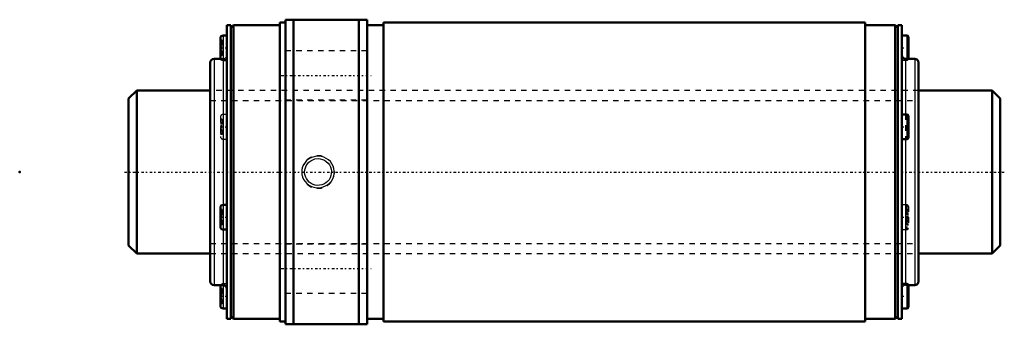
# Model space of a CAD drawing. Header units: millimetres. Extents: x -20 to 161, y -28 to 28.
import ezdxf

# ---------------------------------------------------------------- set-up
doc = ezdxf.new("R2010")
doc.units = ezdxf.units.MM
doc.linetypes.add('Center', pattern=[1.5, 0.45, -0.5, 0.05, -0.5])
doc.linetypes.add('Dashed', pattern=[2, 1, -1])
for name, color, linetype, lineweight in [('2d ConnectionPoints', 7, 'Continuous', 50), ('AM_0', 7, 'Continuous', 50), ('AM_4', 3, 'Continuous', 25), ('AM_5', 3, 'Continuous', 25), ('AM_7', 7, 'Center', 25), ('AM_9', 6, 'Dashed', 25)]:
    doc.layers.add(name, color=color, linetype=linetype, lineweight=lineweight)

# ---------------------------------------------------------------- blocks, each defined once
blk = doc.blocks.new('1_WTF3060_3ZZ_Nut_0_in_WTF3060_3ZZ_160_1LC7T_000_rev_4')
at = {"layer": 'AM_0'}
for p, q in [((27.8, 27.5), (27.8, -27.5)), ((28.8, 27.5), (27.8, 27.5)), ((43.8, 28), (28.8, 28)), ((28.8, 28), (28.8, -28)), ((30.28, 28), (30.28, -28)), ((42.32, 28), (42.32, -28)), ((43.8, 28), (43.8, -28)), ((46.8, 27.5), (46.8, -27.5)), ((135.3, 27.5), (46.8, 27.5)), ((135.3, 27.5), (135.3, -27.5)), ((18.07, 27), (18.07, -27)), ((18.8, 27), (18.07, 27)), ((18.8, 27), (18.8, -27)), ((19.3, 27), (18.8, 26.5)), ((19.3, 27), (19.3, -27)), ((27.8, 27), (19.3, 27)), ((46.8, 27), (43.8, 27)), ((140.8, 27), (135.3, 27)), ((141.3, 26.5), (140.8, 27)), ((140.8, 27), (140.8, -27)), ((141.3, 27), (141.3, -27)), ((142.03, 27), (141.3, 27)), ((142.03, 27), (142.03, -27)), ((16.87, 24.6), (16.87, 21.06)), ((18.07, 25.1), (17.37, 25.1)), ((142.95, 25.1), (142.03, 25.1)), ((143.23, 24.83), (143.23, 20.84)), ((15, 20.1), (15, -20.1)), ((16.95, 20.8), (15.7, 20.8)), ((17.37, 20.56), (18.07, 20.56)), ((144.4, 20.8), (142.73, 20.8)), ((145.1, 20.1), (145.1, -20.1)), ((142.95, 10.58), (142.03, 10.58)), ((143.23, 10.31), (143.23, 6.32)), ((142.03, 6.04), (142.95, 6.04)), ((16.87, -6.54), (16.87, -10.08)), ((18.07, -6.04), (17.37, -6.04)), ((17.37, -10.58), (18.07, -10.58)), ((15.7, -20.8), (17.37, -20.8)), ((16.87, -21.06), (16.87, -24.6)), ((142.95, -20.56), (142.03, -20.56)), ((143.23, -20.8), (144.4, -20.8)), ((143.23, -20.84), (143.23, -24.83)), ((17.37, -25.1), (18.07, -25.1)), ((142.03, -25.1), (142.95, -25.1)), ((18.07, -27), (18.8, -27)), ((18.8, -26.5), (19.3, -27)), ((19.3, -27), (27.8, -27)), ((43.8, -27), (46.8, -27)), ((135.3, -27), (140.8, -27)), ((140.8, -27), (141.3, -26.5)), ((141.3, -27), (142.03, -27)), ((27.8, -27.5), (28.8, -27.5)), ((28.8, -28), (43.8, -28)), ((46.8, -27.5), (135.3, -27.5))]:
    blk.add_line(p, q, dxfattribs=at)
for centre, radius, start, end in [((17.37, 24.6), 0.5, 90, 180), ((142.95, 24.83), 0.275, 0, 90), ((15.7, 20.1), 0.7, 90, 180), ((17.37, 21.06), 0.5, 180, 270), ((142.73, 21.5), 0.7, 180, 270), ((142.95, 20.84), 0.275, 351.7352, 360), ((144.4, 20.1), 0.7, 360, 90), ((142.95, 10.31), 0.275, 0, 90), ((142.95, 6.32), 0.275, 270, 360), ((17.37, -6.54), 0.5, 90, 180), ((17.37, -10.08), 0.5, 180, 270), ((15.7, -20.1), 0.7, 180, 270), ((17.37, -21.06), 0.5, 148.0579, 180), ((17.37, -21.5), 0.7, 0, 90), ((142.95, -20.84), 0.275, 0, 90), ((144.4, -20.1), 0.7, 270, 0), ((17.37, -24.6), 0.5, 180, 270), ((142.95, -24.83), 0.275, 270, 360)]:
    blk.add_arc(centre, radius, start, end, dxfattribs=at)
at = {"layer": 'AM_4'}
for p, q in [((17.37, 25.1), (17.37, -25.1)), ((142.95, 25.1), (142.95, 20.8)), ((15.7, 20.8), (15.7, -20.8)), ((142.73, 20.8), (142.73, 10.58)), ((144.4, 20.8), (144.4, -20.8)), ((142.95, 10.58), (142.95, 6.04)), ((142.73, 6.04), (142.73, -20.56)), ((142.95, -20.56), (142.95, -25.1))]:
    blk.add_line(p, q, dxfattribs=at)
at = {"layer": 'AM_5', "linetype": 'Dashed'}
blk.add_arc((34.8, 0), 3, 75, 15, dxfattribs=at)
at = {"layer": 'AM_7'}
for p, q in [((16.81, 22.83), (18.13, 22.83)), ((141.97, 22.83), (143.29, 22.83)), ((28.05, 17.75), (44.55, 17.75)), ((16.81, 8.31), (18.13, 8.31)), ((141.97, 8.31), (143.29, 8.31)), ((16.81, -8.31), (18.13, -8.31)), ((141.97, -8.31), (143.29, -8.31)), ((28.05, -17.75), (44.55, -17.75)), ((16.81, -22.83), (18.13, -22.83)), ((141.97, -22.83), (143.29, -22.83))]:
    blk.add_line(p, q, dxfattribs=at)
at = {"layer": 'AM_9'}
for p, q in [((17.17, 24.26), (16.87, 24.26)), ((17.17, 24.04), (16.87, 24.04)), ((17.17, 23.62), (16.87, 23.62)), ((17.17, 23.57), (16.87, 23.57)), ((17.17, 24.26), (17.17, 21.41)), ((142.93, 24.26), (143.23, 24.26)), ((142.93, 24.26), (142.93, 21.41)), ((142.93, 24.04), (143.23, 24.04)), ((142.93, 23.62), (143.23, 23.62)), ((142.93, 23.57), (143.23, 23.57)), ((17.17, 23.37), (16.87, 23.37)), ((16.87, 23.35), (17.17, 23.35)), ((17.17, 23.34), (16.87, 23.34)), ((17.17, 23), (16.87, 23)), ((17.17, 22.92), (16.87, 22.92)), ((17.17, 22.75), (16.87, 22.75)), ((17.17, 22.67), (16.87, 22.67)), ((17.17, 22.33), (16.87, 22.33)), ((17.17, 22.32), (16.87, 22.32)), ((17.17, 22.3), (16.87, 22.3)), ((17.17, 22.1), (16.87, 22.1)), ((17.17, 22.05), (16.87, 22.05)), ((43.8, 22.25), (28.8, 22.25)), ((142.93, 23.37), (143.23, 23.37)), ((142.93, 23.35), (143.23, 23.35)), ((142.93, 23.34), (143.23, 23.34)), ((142.93, 23), (143.23, 23)), ((142.93, 22.92), (143.23, 22.92)), ((142.93, 22.75), (143.23, 22.75)), ((142.93, 22.67), (143.23, 22.67)), ((142.93, 22.33), (143.23, 22.33)), ((143.23, 22.32), (142.93, 22.32)), ((142.93, 22.3), (143.23, 22.3)), ((142.93, 22.1), (143.23, 22.1)), ((142.93, 22.05), (143.23, 22.05)), ((17.17, 21.63), (16.87, 21.63)), ((17.17, 21.41), (16.87, 21.41)), ((17.37, 20.8), (16.95, 20.8)), ((142.03, 20.56), (142.95, 20.56)), ((142.93, 21.63), (143.23, 21.63)), ((142.93, 21.41), (143.23, 21.41)), ((142.95, 20.8), (142.95, 20.56)), ((145.1, 15), (15, 15)), ((28.8, 13.25), (43.8, 13.25)), ((16.87, 10.08), (16.87, 6.54)), ((17.17, 9.74), (16.87, 9.74)), ((17.17, 9.51), (16.87, 9.51)), ((17.17, 9.1), (16.87, 9.1)), ((17.17, 9.04), (16.87, 9.04)), ((17.17, 9.74), (17.17, 6.88)), ((18.07, 10.58), (17.37, 10.58)), ((142.73, 10.58), (142.73, 6.04)), ((142.93, 9.74), (143.23, 9.74)), ((142.93, 9.74), (142.93, 6.88)), ((142.93, 9.51), (143.23, 9.51)), ((142.93, 9.1), (143.23, 9.1)), ((142.93, 9.04), (143.23, 9.04)), ((17.17, 8.85), (16.87, 8.85)), ((16.87, 8.83), (17.17, 8.83)), ((17.17, 8.82), (16.87, 8.82)), ((17.17, 8.48), (16.87, 8.48)), ((17.17, 8.4), (16.87, 8.4)), ((17.17, 8.23), (16.87, 8.23)), ((17.17, 8.14), (16.87, 8.14)), ((17.17, 7.8), (16.87, 7.8)), ((17.17, 7.8), (16.87, 7.8)), ((17.17, 7.78), (16.87, 7.78)), ((17.17, 7.58), (16.87, 7.58)), ((17.17, 7.52), (16.87, 7.52)), ((142.93, 8.85), (143.23, 8.85)), ((142.93, 8.83), (143.23, 8.83)), ((142.93, 8.82), (143.23, 8.82)), ((142.93, 8.48), (143.23, 8.48)), ((142.93, 8.4), (143.23, 8.4)), ((142.93, 8.23), (143.23, 8.23)), ((142.93, 8.14), (143.23, 8.14)), ((143.23, 7.8), (142.93, 7.8)), ((142.93, 7.8), (143.23, 7.8)), ((142.93, 7.78), (143.23, 7.78)), ((142.93, 7.58), (143.23, 7.58)), ((142.93, 7.52), (143.23, 7.52)), ((17.17, 7.11), (16.87, 7.11)), ((17.17, 6.88), (16.87, 6.88)), ((17.37, 6.04), (18.07, 6.04)), ((142.93, 7.11), (143.23, 7.11)), ((142.93, 6.88), (143.23, 6.88)), ((17.17, -6.88), (16.87, -6.88)), ((17.17, -7.11), (16.87, -7.11)), ((17.17, -6.88), (17.17, -9.74)), ((142.95, -6.04), (142.03, -6.04)), ((142.93, -6.88), (143.23, -6.88)), ((142.93, -6.88), (142.93, -9.74)), ((142.93, -7.11), (143.23, -7.11)), ((142.95, -6.04), (142.95, -10.58)), ((143.23, -6.32), (143.23, -10.31)), ((17.17, -7.52), (16.87, -7.52)), ((17.17, -7.58), (16.87, -7.58)), ((17.17, -7.78), (16.87, -7.78)), ((16.87, -7.8), (17.17, -7.8)), ((17.17, -7.8), (16.87, -7.8)), ((17.17, -8.14), (16.87, -8.14)), ((17.17, -8.23), (16.87, -8.23)), ((17.17, -8.4), (16.87, -8.4)), ((17.17, -8.48), (16.87, -8.48)), ((17.17, -8.82), (16.87, -8.82)), ((17.17, -8.83), (16.87, -8.83)), ((17.17, -8.85), (16.87, -8.85)), ((142.93, -7.52), (143.23, -7.52)), ((142.93, -7.58), (143.23, -7.58)), ((142.93, -7.78), (143.23, -7.78)), ((142.93, -7.8), (143.23, -7.8)), ((142.93, -7.8), (143.23, -7.8)), ((142.93, -8.14), (143.23, -8.14)), ((142.93, -8.23), (143.23, -8.23)), ((142.93, -8.4), (143.23, -8.4)), ((142.93, -8.48), (143.23, -8.48)), ((142.93, -8.82), (143.23, -8.82)), ((143.23, -8.83), (142.93, -8.83)), ((142.93, -8.85), (143.23, -8.85)), ((17.17, -9.04), (16.87, -9.04)), ((17.17, -9.1), (16.87, -9.1)), ((17.17, -9.51), (16.87, -9.51)), ((17.17, -9.74), (16.87, -9.74)), ((142.03, -10.58), (142.95, -10.58)), ((142.93, -9.04), (143.23, -9.04)), ((142.93, -9.1), (143.23, -9.1)), ((142.93, -9.51), (143.23, -9.51)), ((142.93, -9.74), (143.23, -9.74)), ((43.8, -13.25), (28.8, -13.25)), ((15, -15), (145.1, -15)), ((17.17, -21.41), (16.87, -21.41)), ((17.17, -21.63), (16.87, -21.63)), ((17.17, -21.41), (17.17, -24.26)), ((18.07, -20.56), (17.37, -20.56)), ((142.73, -20.56), (142.73, -20.8)), ((142.73, -20.8), (143.23, -20.8)), ((142.93, -21.41), (143.23, -21.41)), ((142.93, -21.41), (142.93, -24.26)), ((142.93, -21.63), (143.23, -21.63)), ((17.17, -22.05), (16.87, -22.05)), ((17.17, -22.1), (16.87, -22.1)), ((17.17, -22.3), (16.87, -22.3)), ((16.87, -22.32), (17.17, -22.32)), ((17.17, -22.33), (16.87, -22.33)), ((17.17, -22.67), (16.87, -22.67)), ((17.17, -22.75), (16.87, -22.75)), ((17.17, -22.92), (16.87, -22.92)), ((17.17, -23), (16.87, -23)), ((17.17, -23.34), (16.87, -23.34)), ((17.17, -23.35), (16.87, -23.35)), ((17.17, -23.37), (16.87, -23.37)), ((28.8, -22.25), (43.8, -22.25)), ((142.93, -22.05), (143.23, -22.05)), ((142.93, -22.1), (143.23, -22.1)), ((142.93, -22.3), (143.23, -22.3)), ((142.93, -22.32), (143.23, -22.32)), ((142.93, -22.33), (143.23, -22.33)), ((142.93, -22.67), (143.23, -22.67)), ((142.93, -22.75), (143.23, -22.75)), ((142.93, -22.92), (143.23, -22.92)), ((142.93, -23), (143.23, -23)), ((142.93, -23.34), (143.23, -23.34)), ((143.23, -23.35), (142.93, -23.35)), ((142.93, -23.37), (143.23, -23.37)), ((17.17, -23.57), (16.87, -23.57)), ((17.17, -23.62), (16.87, -23.62)), ((17.17, -24.04), (16.87, -24.04)), ((17.17, -24.26), (16.87, -24.26)), ((142.93, -23.57), (143.23, -23.57)), ((142.93, -23.62), (143.23, -23.62)), ((142.93, -24.04), (143.23, -24.04)), ((142.93, -24.26), (143.23, -24.26))]:
    blk.add_line(p, q, dxfattribs=at)
for points in [[(32.71, 2.09), (32.42, 1.76), (32.17, 1.4), (31.97, 0.95), (31.84, 0.48), (31.8, 0), (31.84, -0.48), (31.96, -0.94), (32.15, -1.37), (32.42, -1.77), (32.74, -2.12), (33.13, -2.41), (33.57, -2.65), (34.05, -2.81), (34.55, -2.89), (35.06, -2.89), (35.57, -2.81), (36.06, -2.63), (36.52, -2.38), (36.92, -2.06), (37.25, -1.67), (37.51, -1.24), (37.69, -0.78), (37.78, -0.3), (37.79, 0.18), (37.72, 0.65), (37.58, 1.1), (37.36, 1.52), (37.07, 1.9), (36.72, 2.23), (36.32, 2.51), (35.86, 2.72), (35.37, 2.85), (34.86, 2.9), (34.35, 2.87), (33.84, 2.75), (33.36, 2.55), (33.02, 2.34), (32.71, 2.09)], [(34.8, 2.46), (35.21, 2.42), (35.61, 2.32), (35.98, 2.16), (36.32, 1.93), (36.63, 1.65), (36.88, 1.32), (37.07, 0.95), (37.2, 0.55), (37.25, 0.14), (37.24, -0.27), (37.17, -0.67), (37.02, -1.05), (36.82, -1.41), (36.55, -1.72), (36.24, -1.99), (35.88, -2.21), (35.5, -2.36), (35.09, -2.44), (34.68, -2.46), (34.27, -2.4), (33.88, -2.28), (33.52, -2.1), (33.19, -1.85), (32.9, -1.56), (32.66, -1.22), (32.49, -0.84), (32.38, -0.44), (32.34, -0.03), (32.37, 0.38), (32.47, 0.78), (32.63, 1.16), (32.85, 1.5), (33.13, 1.8), (33.46, 2.06), (33.82, 2.26), (34.22, 2.39), (34.8, 2.46)]]:
    blk.add_lwpolyline(points, dxfattribs=at)
for centre, radius, start, end in [((17.37, 21.5), 0.7, 270, 360), ((142.95, 20.84), 0.275, 270, 351.7352), ((17.37, 10.08), 0.5, 90, 180), ((17.37, 6.54), 0.5, 180, 270), ((142.95, -6.32), 0.275, 0, 90), ((142.95, -10.31), 0.275, 270, 360), ((17.37, -21.06), 0.5, 90, 148.0579), ((142.73, -21.5), 0.7, 90, 180)]:
    blk.add_arc(centre, radius, start, end, dxfattribs=at)
blk = doc.blocks.new('2_WTF3060_30ZZ0_Shaft_0_in_WTF3060_3ZZ_160_1LC7T_000_rev_4')
at = {"layer": 'AM_0'}
for p, q in [((1.5, 15), (0, 13.5)), ((1.5, 15), (1.5, -15)), ((15, 15), (1.5, 15)), ((158.6, 15), (145.1, 15)), ((160.1, 13.5), (158.6, 15)), ((158.6, 15), (158.6, -15)), ((0, 13.5), (0, -13.5)), ((160.1, 13.5), (160.1, -13.5)), ((0, -13.5), (1.5, -15)), ((158.6, -15), (160.1, -13.5)), ((1.5, -15), (15, -15)), ((145.1, -15), (158.6, -15))]:
    blk.add_line(p, q, dxfattribs=at)
at = {"layer": 'AM_5', "linetype": 'Dashed'}
for p, q in [((15, 13.1595), (145.1, 13.1595)), ((15, -13.1595), (145.1, -13.1595))]:
    blk.add_line(p, q, dxfattribs=at)
at = {"layer": 'AM_7'}
blk.add_line((-0.75, 0), (160.85, 0), dxfattribs=at)
at = {"layer": 'AM_9'}
for p, q in [((145.1, 15), (15, 15)), ((15, -15), (145.1, -15))]:
    blk.add_line(p, q, dxfattribs=at)

msp = doc.modelspace()

# ---------------------------------------------------------------- linework, layer by layer
at = {"layer": '2d ConnectionPoints'}
for p in [(-20, 0), (0, 0), (160.1, 0)]:
    msp.add_point(p, dxfattribs=at)

# ---------------------------------------------------------------- block references
for name in ['1_WTF3060_3ZZ_Nut_0_in_WTF3060_3ZZ_160_1LC7T_000_rev_4', '2_WTF3060_30ZZ0_Shaft_0_in_WTF3060_3ZZ_160_1LC7T_000_rev_4']:
    msp.add_blockref(name, (0, 0))

doc.saveas('drawing.dxf')
